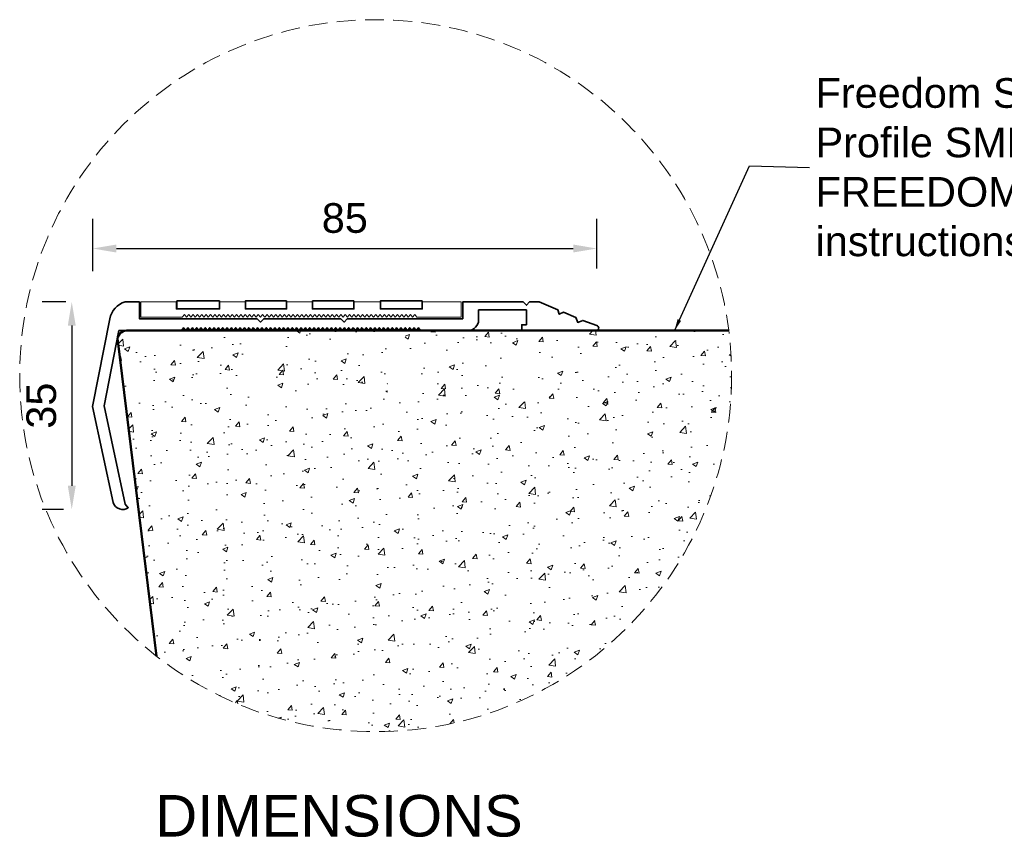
# Model space of a CAD drawing. Header units: millimetres. Extents: x -347 to 2146, y -988 to 81.
# Tile 6 of 7: x 1484 to 1650, y -80 to 58. Entities that reach past the tile are written whole.
import ezdxf

# ---------------------------------------------------------------- set-up
doc = ezdxf.new("R2010")
doc.units = ezdxf.units.MM
doc.linetypes.add('HIDDEN2', pattern=[4.7625, 3.175, -1.5875])
for name, color, linetype, lineweight in [('FS-DETAIL', 3, 'Continuous', 35), ('FS-DETAIL-HATCH', 253, 'Continuous', 13), ('FS-DETAIL-THICK', 2, 'Continuous', 50), ('FS-DETAIL-THIN', 8, 'Continuous', 18), ('FS-DIM', 14, 'Continuous', 15), ('FS-TEXT', 7, 'Continuous', 25)]:
    doc.layers.add(name, color=color, linetype=linetype, lineweight=lineweight)
doc.styles.add('Arial', font='arial.ttf', dxfattribs={"height": 2.5})
doc.dimstyles.new('Diagonal_2.5mm Arial', dxfattribs={"dimtxt": 2.5, "dimasz": 2, "dimexe": 2.5, "dimexo": 5, "dimgap": 1, "dimtad": 0, "dimdec": 0, "dimzin": 0, "dimdsep": 46, "dimtxsty": 'Arial', "dimcen": 2, "dimdle": 4, "dimclrd": 256, "dimclre": 256, "dimclrt": 50, "dimaunit": 1, "dimadec": 0, "dimazin": 0, "dimtfac": 1, "dimtdec": 0, "dimtix": 1, "dimtmove": 2, "dimatfit": 3, "dimfxl": 1, "dimtvp": 1, "dimtolj": 1, "dimtzin": 0, "dimarcsym": 0})
doc.dimstyles.new('Diagonal_2.5mm Arial$7', dxfattribs={"dimtxt": 2.5, "dimasz": 2, "dimexe": 2.5, "dimexo": 5, "dimgap": 1, "dimtad": 0, "dimdec": 0, "dimzin": 0, "dimdsep": 46, "dimtxsty": 'Arial', "dimcen": 2, "dimdle": 4, "dimclrd": 1, "dimclre": 256, "dimclrt": 7, "dimaunit": 1, "dimadec": 0, "dimazin": 0, "dimtfac": 1, "dimtdec": 0, "dimtix": 1, "dimtmove": 2, "dimatfit": 3, "dimfxl": 1, "dimtvp": 1, "dimtolj": 1, "dimtzin": 0, "dimarcsym": 0})

# ---------------------------------------------------------------- blocks, each defined once
blk = doc.blocks.new('*D39')
at = {"layer": 'Defpoints', "color": 0}
for p in [(1580.95, 19.53), (1495.95, 5.7), (1580.95, 6.14)]:
    blk.add_point(p, dxfattribs=at)
at = {"layer": 'FS-DIM', "lineweight": -2}
for p, q in [((1495.95, 15.7), (1495.95, 24.53)), ((1580.95, 16.14), (1580.95, 24.53)), ((1499.95, 19.53), (1576.95, 19.53))]:
    blk.add_line(p, q, dxfattribs=at)
at = {"layer": 'FS-DIM'}
for points in [[(1499.95, 20.2), (1499.95, 18.86), (1495.95, 19.53)], [(1576.95, 20.2), (1576.95, 18.86), (1580.95, 19.53)]]:
    blk.add_solid(points, dxfattribs=at)
at = {"layer": 'FS-DIM', "color": 50, "insert": (1538.45, 24.64), "char_height": 5, "attachment_point": 5, "style": 'Arial'}
blk.add_mtext('\\A1;85', dxfattribs=at)
blk = doc.blocks.new('*D49')
at = {"layer": 'Defpoints', "color": 0}
for p in [(1501.42, 10.54), (1492.42, -24.46), (1501.02, -24.46)]:
    blk.add_point(p, dxfattribs=at)
at = {"layer": 'FS-DIM', "lineweight": -2}
for p, q in [((1491.42, 10.54), (1487.42, 10.54)), ((1492.42, 6.54), (1492.42, -20.46)), ((1491.02, -24.46), (1487.42, -24.46))]:
    blk.add_line(p, q, dxfattribs=at)
at = {"layer": 'FS-DIM'}
for points in [[(1491.76, 6.54), (1493.09, 6.54), (1492.42, 10.54)], [(1491.76, -20.46), (1493.09, -20.46), (1492.42, -24.46)]]:
    blk.add_solid(points, dxfattribs=at)
at = {"layer": 'FS-DIM', "color": 50, "insert": (1487.31, -6.96), "char_height": 5, "attachment_point": 5, "rotation": 90, "style": 'Arial'}
blk.add_mtext('\\A1;35', dxfattribs=at)
blk = doc.blocks.new('FS_SMN110')
at = {"layer": 'FS-DETAIL', "flags": 128}
for points in [[(16.96, 4.99), (9.76, 4.99), (9.76, 3.67), (16.96, 3.67)], [(28.26, 4.99), (21.33, 4.99), (21.33, 3.67), (28.26, 3.67)], [(39.58, 4.99), (32.65, 4.99), (32.65, 3.67), (39.58, 3.67)], [(51.12, 4.99), (44.08, 4.99), (44.08, 3.67), (51.12, 3.67)]]:
    blk.add_lwpolyline(points, close=True, dxfattribs=at)
at = {"layer": 'FS-DETAIL'}
blk.add_lwpolyline([(50.84, 0), (58.99, 0, 0.363366), (60.63, 1.75), (60.63, 3.47), (68.69, 3.47), (68.69, 0.97), (67.9, 0.97), (67.9, 0), (80.56, 0, 0.723376), (80.56, 0.86), (78.2, 1.71), (77.33, 1.38), (77.02, 2.21), (74.95, 3.09), (74.23, 2.75), (73.97, 3.5), (70.83, 4.84), (69.23, 4.84), (68.68, 4.28), (68.12, 4.84), (57.95, 4.84), (57.95, 1.99), (38.49, 1.99), (37.94, 1.43), (37.38, 1.99), (24.4, 1.99), (23.84, 1.43), (23.28, 1.99), (3.45, 1.99), (3.45, 4.84), (1.04, 4.84, 0.280213), (-1.55, 1.98), (-4.44, -12.79), (-0.99, -29, 0.49116), (1.58, -29.88), (1.05, -29.25), (-2.47, -12.7), (0, 0), (10.53, 0), (10.9, 0.48), (11.27, 0), (11.63, 0.48), (12, 0), (12.37, 0.48), (12.73, 0), (13.1, 0.48), (13.46, 0), (13.83, 0.48), (14.2, 0), (14.56, 0.48), (14.93, 0), (15.3, 0.48), (15.66, 0), (16.03, 0.48), (16.4, 0), (16.76, 0.48), (17.13, 0), (17.49, 0.48), (17.86, 0), (18.23, 0.48), (18.59, 0), (18.96, 0.48), (19.33, 0), (19.69, 0.48), (20.06, 0), (20.43, 0.48), (20.79, 0), (21.16, 0.48), (21.53, 0), (21.89, 0.48), (22.26, 0), (22.62, 0.48), (22.99, 0), (23.36, 0.48), (23.72, 0), (24.09, 0.48), (24.46, 0), (24.82, 0.48), (25.19, 0), (25.56, 0.48), (25.92, 0), (26.29, 0.48), (26.65, 0), (27.02, 0.48), (27.39, 0), (27.75, 0.48), (28.12, 0), (28.49, 0.48), (28.85, 0), (29.22, 0.48), (29.59, 0), (29.95, 0.48), (30.32, 0), (30.69, 0.48), (31.05, 0), (31.42, 0.48), (31.78, 0), (31.78, 0), (32.15, 0.48), (32.52, 0), (32.88, 0.48), (33.25, 0), (33.62, 0.48), (33.98, 0), (34.35, 0.48), (34.72, 0), (35.08, 0.48), (35.45, 0), (35.81, 0.48), (36.18, 0), (36.55, 0.48), (36.91, 0), (37.28, 0.48), (37.65, 0), (38.01, 0.48), (38.38, 0), (38.75, 0.48), (39.11, 0), (39.48, 0.48), (39.85, 0), (40.21, 0.48), (40.58, 0), (40.94, 0.48), (41.31, 0), (41.68, 0.48), (42.04, 0), (42.41, 0.48), (42.78, 0), (43.14, 0.48), (43.51, 0), (43.88, 0.48), (44.24, 0), (44.61, 0.48), (44.97, 0), (45.34, 0.48), (45.71, 0), (46.07, 0.48), (46.44, 0), (46.81, 0.48), (47.17, 0), (47.54, 0.48), (47.91, 0), (48.27, 0.48), (48.64, 0), (49.01, 0.48), (49.37, 0), (49.74, 0.48), (50.1, 0), (50.47, 0.48)], format="xyb", close=True, dxfattribs=at)
at = {"layer": 'FS-DETAIL-THIN', "flags": 128}
blk.add_lwpolyline([(50.24, 2.24), (57.7, 2.24), (57.7, 4.84), (51.18, 4.84), (51.18, 3.61), (44.01, 3.61), (44.01, 4.84), (39.64, 4.84), (39.64, 3.61), (32.59, 3.61), (32.59, 4.84), (28.32, 4.84), (28.32, 3.61), (21.26, 3.61), (21.26, 4.84), (17.01, 4.84), (17.01, 3.61), (9.67, 3.61), (9.67, 4.84), (3.7, 4.84), (3.7, 2.24), (10.67, 2.24), (11.03, 2.71), (11.4, 2.24), (11.77, 2.71), (12.13, 2.24), (12.5, 2.71), (12.87, 2.24), (13.23, 2.71), (13.6, 2.24), (13.96, 2.71), (14.33, 2.24), (14.7, 2.71), (15.06, 2.24), (15.43, 2.71), (15.8, 2.24), (16.16, 2.71), (16.53, 2.24), (16.9, 2.71), (17.26, 2.24), (17.63, 2.71), (17.99, 2.24), (18.36, 2.71), (18.73, 2.24), (19.09, 2.71), (19.46, 2.24), (19.83, 2.71), (20.19, 2.24), (20.56, 2.71), (20.93, 2.24), (21.29, 2.71), (21.66, 2.24), (22.03, 2.71), (22.39, 2.24), (22.76, 2.71), (23.12, 2.24), (23.49, 2.71), (23.86, 2.24), (24.22, 2.71), (24.59, 2.24), (24.96, 2.71), (25.32, 2.24), (25.69, 2.71), (26.06, 2.24), (26.42, 2.71), (26.79, 2.24), (27.15, 2.71), (27.52, 2.24), (27.89, 2.71), (28.25, 2.24), (28.62, 2.71), (28.99, 2.24), (29.35, 2.71), (29.72, 2.24), (30.09, 2.71), (30.45, 2.24), (30.82, 2.71), (31.19, 2.24), (31.55, 2.71), (31.92, 2.24), (32.28, 2.71), (32.65, 2.24), (33.02, 2.71), (33.38, 2.24), (33.75, 2.71), (34.12, 2.24), (34.48, 2.71), (34.85, 2.24), (35.22, 2.71), (35.58, 2.24), (35.95, 2.71), (36.31, 2.24), (36.68, 2.71), (37.05, 2.24), (37.41, 2.71), (37.78, 2.24), (38.15, 2.71), (38.51, 2.24), (38.88, 2.71), (39.25, 2.24), (39.61, 2.71), (39.98, 2.24), (40.35, 2.71), (40.71, 2.24), (41.08, 2.71), (41.44, 2.24), (41.81, 2.71), (42.18, 2.24), (42.54, 2.71), (42.91, 2.24), (43.28, 2.71), (43.64, 2.24), (44.01, 2.71), (44.38, 2.24), (44.74, 2.71), (45.11, 2.24), (45.47, 2.71), (45.84, 2.24), (46.21, 2.71), (46.57, 2.24), (46.94, 2.71), (47.31, 2.24), (47.67, 2.71), (48.04, 2.24), (48.41, 2.71), (48.77, 2.24), (49.14, 2.71), (49.51, 2.24), (49.87, 2.71), (50.24, 2.24)], dxfattribs=at)

msp = doc.modelspace()

# ---------------------------------------------------------------- hatches: boundary and pattern name
at = {"layer": 'FS-DETAIL-HATCH'}
h = msp.add_hatch(dxfattribs=at)
h.set_pattern_fill('AR-CONC', color=256, scale=0.05)
h.set_pattern_definition([(50, (1500.031, 0.7), (9.10923, -0.79695), [0.9525, -10.4775]), (355, (1500.031, 0.7), (-1.7622, 9.55284), [0.762, -8.382]), (100.4514, (1500.79, 0.634), (7.34706, 8.7559), [0.8095, -8.9045]), (46.184, (1500.031, 3.24), (13.554, -2.1021), [1.4287, -15.7163]), (96.636, (1501.161, 3.065), (11.8702, 12.3713), [1.2143, -13.3568]), (351.184, (1500.031, 3.24), (11.8702, 12.3713), [1.143, -12.573]), (21, (1501.301, 2.605), (7.5807, -5.11326), [0.9525, -10.4775]), (326, (1501.301, 2.605), (3.0901, 9.2094), [0.762, -8.382]), (71.4514, (1501.933, 2.179), (10.6708, 4.09614), [0.8095, -8.9045]), (37.5, (1500.0312, 0.7003), (0.15443, 4.22775), [0, -8.2804, 0, -8.509, 0, -8.41375]), (7.5, (1500.031, 0.7003), (3.34098, 5.00903), [0, -4.8514, 0, -8.0899, 0, -3.20675]), (327.5, (1497.199, 0.7003), (6.77953, -0.28644), [0, -3.175, 0, -9.906, 0, -13.1445]), (317.5, (1495.929, 0.7003), (7.40646, 1.27132), [0, -4.1275, 0, -6.5786, 0, -9.3345])])
edge = h.paths.add_edge_path()
edge.add_arc((1543.65, -1.9), 60, 360, 367.2755)
edge.add_line((1603.16, 5.7), (1570.65, 5.7))
edge.add_line((1570.65, 5.7), (1570.65, -6.3))
edge.add_line((1570.65, -6.3), (1567.65, -6.3))
edge.add_line((1567.65, -6.3), (1567.65, 5.7))
edge.add_line((1567.65, 5.7), (1557.17, 5.7))
edge.add_line((1557.17, 5.7), (1548.65, 5.7))
edge.add_line((1548.65, 5.7), (1548.65, -6.3))
edge.add_line((1548.65, -6.3), (1545.65, -6.3))
edge.add_line((1545.65, -6.3), (1545.65, 5.7))
edge.add_line((1545.65, 5.7), (1543.15, 5.7))
edge.add_line((1543.15, 5.7), (1526.65, 5.7))
edge.add_line((1526.65, 5.7), (1526.65, -6.3))
edge.add_line((1526.65, -6.3), (1523.65, -6.3))
edge.add_line((1523.65, -6.3), (1523.65, 5.7))
edge.add_line((1523.65, 5.7), (1521.15, 5.7))
edge.add_line((1521.15, 5.7), (1501.65, 5.7))
edge.add_arc((1501.65, 4.2), 1.5, 90, 188.1301)
edge.add_line((1500.17, 3.99), (1506.73, -49.2))
edge.add_arc((1543.65, -1.9), 60, 232.026, 360)

# ---------------------------------------------------------------- linework, layer by layer
at = {"layer": 'FS-DETAIL-THICK', "flags": 128}
msp.add_lwpolyline([(1506.73, -49.2), (1500.17, 3.99, -0.456412), (1501.65, 5.7), (1570.65, 5.7), (1570.65, 5.7), (1603.16, 5.7)], format="xyb", dxfattribs=at)
at = {"layer": 'FS-DETAIL-THIN', "linetype": 'HIDDEN2'}
msp.add_circle((1543.65, -1.9), 60, dxfattribs=at)

# ---------------------------------------------------------------- block references
at = {"layer": 'FS-DETAIL'}
msp.add_blockref('FS_SMN110', (1500.38, 5.7), dxfattribs=at)

# ---------------------------------------------------------------- texts
at = {"layer": 'FS-TEXT', "color": 7, "insert": (1617.81, 33.21), "char_height": 5, "width": 114.8527, "attachment_point": 4, "style": 'Arial'}
msp.add_mtext('Freedom Strategies Stepmaster Profile SMN110. Installation as per FREEDOM{\\fCalibri|b0|i0|c0|p34;\\C256;®} STRATEGIES LTD instructions', dxfattribs=at)
at = {"layer": 'FS-TEXT', "color": 7, "insert": (1506.51, -72.59), "char_height": 7, "width": 67.3249, "attachment_point": 1, "line_spacing_factor": 0.938532, "style": 'Arial', "bg_fill": 3, "box_fill_scale": 1.25, "bg_fill_color": 7, "bg_fill_transparency": 0}
msp.add_mtext('DIMENSIONS', dxfattribs=at)

# ---------------------------------------------------------------- dimensions: what is measured, and where the dimension line sits
at = {"layer": 'FS-DIM'}
dim = msp.add_linear_dim(base=(1580.95, 19.53), p1=(1495.95, 5.7), p2=(1580.95, 6.14), dimstyle='Diagonal_2.5mm Arial', dxfattribs=at)
dim.commit()
dim.dimension.update_dxf_attribs({"geometry": '*D39', "text_midpoint": (1538.45, 24.64)})
dim = msp.add_linear_dim(base=(1492.42, -24.46), p1=(1501.42, 10.54), p2=(1501.02, -24.46), angle=90, dimstyle='Diagonal_2.5mm Arial', dxfattribs=at)
dim.commit()
dim.dimension.update_dxf_attribs({"geometry": '*D49', "text_midpoint": (1487.31, -6.96)})

# ---------------------------------------------------------------- leaders
at = {"layer": 'FS-TEXT', "annotation_type": 0, "has_hookline": 1, "hookline_direction": 0}
msp.add_leader([(1594.02, 5.66), (1606.66, 33.46), (1616.81, 33.21)], dimstyle='Diagonal_2.5mm Arial$7', override={"dimscale": 0}, dxfattribs=at)

doc.saveas('drawing.dxf')
